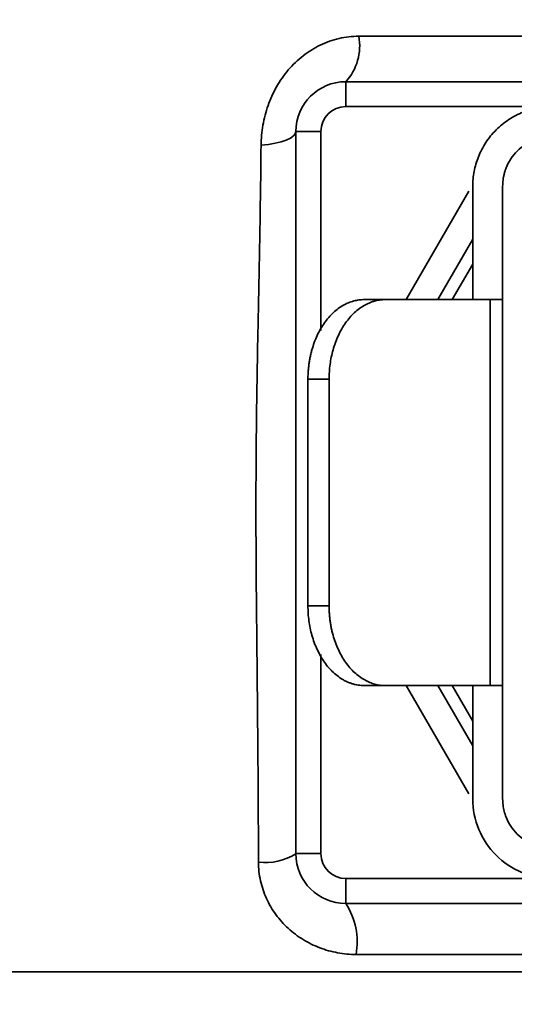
# Model space of a CAD drawing. Header units: millimetres. Extents: x 92 to 152, y 67 to 203.
# Tile 5 of 12: x 139.58 to 141.57, y 73.22 to 77.18. Entities that reach past the tile are written whole.
import ezdxf

# ---------------------------------------------------------------- set-up
doc = ezdxf.new("R2010")
doc.units = ezdxf.units.MM
doc.layers.add('SLD-0', color=179, linetype='Continuous')
doc.layers.add('标注层', color=7, linetype='Continuous')
doc.styles.add('SLDTEXTSTYLE1', font='GOTHIC.TTF', dxfattribs={"width": 0.79431})
doc.styles.add('SLDTEXTSTYLE2', font='GOTHIC.TTF', dxfattribs={"width": 0.913})
doc.dimstyles.new('SLDDIMSTYLE0', dxfattribs={"dimtxt": 2.5, "dimasz": 3.5, "dimexe": 0, "dimexo": 0.0625, "dimgap": 0.625, "dimtad": 2, "dimlfac": 10, "dimrnd": 1e-09, "dimzin": 12, "dimdsep": 46, "dimtxsty": 'SLDTEXTSTYLE1', "dimblk1": 'NONE', "dimblk2": 'NONE', "dimsah": 1, "dimcen": 0.09, "dimadec": 0, "dimazin": 3, "dimtfac": 1, "dimtofl": 0, "dimtmove": 0, "dimatfit": 3, "dimldrblk": 'NONE', "dimfxl": 0, "dimfrac": 2, "dimtolj": 1, "dimtzin": 12, "dimarcsym": 0})

# ---------------------------------------------------------------- blocks, each defined once
blk = doc.blocks.new('_D_2')
at = {"layer": '标注层'}
for p, q in [((124.7256, 93.6186), (124.7256, 66.8735)), ((142.8906, 75.5036), (142.8906, 66.8735)), ((124.7256, 67.3735), (142.8906, 67.3735))]:
    blk.add_line(p, q, dxfattribs=at)
for points in [[(124.7256, 67.3735), (126.7256, 67.1235), (126.7256, 67.6235)], [(142.8906, 67.3735), (140.8906, 67.6235), (140.8906, 67.1235)]]:
    blk.add_solid(points, dxfattribs=at)
at = {"layer": '标注层', "insert": (129.5008, 70.5962), "char_height": 2.5, "attachment_point": 1, "style": 'SLDTEXTSTYLE2'}
blk.add_mtext('181.65', dxfattribs=at)
blk = doc.blocks.new('_NONE')

msp = doc.modelspace()

# ---------------------------------------------------------------- linework, layer by layer
at = {"layer": 'SLD-0', "color": 179, "linetype": 'Continuous', "lineweight": 35}
for p, q in [((140.943, 77.1111), (144.8382, 77.1111)), ((140.8906, 76.8286), (140.8906, 76.9286)), ((140.8906, 76.9286), (142.2703, 76.9286)), ((140.6685, 76.702), (140.6807, 76.7105)), ((140.6807, 76.7105), (140.6881, 76.7194)), ((140.6881, 76.7194), (140.6906, 76.7286)), ((140.7906, 76.7286), (140.6906, 76.7286)), ((140.6906, 73.8286), (140.6906, 76.7286)), ((140.5506, 76.6731), (140.5799, 76.6765)), ((140.5799, 76.6765), (140.607, 76.6813)), ((140.607, 76.6813), (140.6312, 76.6872)), ((140.6312, 76.6872), (140.6519, 76.6942)), ((140.6519, 76.6942), (140.6685, 76.702)), ((141.4006, 76.5086), (141.4006, 76.0536)), ((141.5206, 76.0536), (141.5206, 76.5086)), ((141.1337, 76.0536), (141.3848, 76.4886)), ((141.2607, 76.0536), (141.4006, 76.2959)), ((141.05, 76.0536), (140.9651, 76.0536)), ((141.4708, 76.0536), (141.05, 76.0536)), ((141.4708, 76.0536), (141.4708, 74.5036)), ((141.5206, 76.0536), (141.5206, 74.5036)), ((140.7388, 75.7336), (140.8237, 75.7336)), ((140.7388, 74.8236), (140.7388, 75.7336)), ((140.8237, 75.7336), (140.8237, 74.8236)), ((140.7388, 74.8236), (140.8237, 74.8236)), ((140.9651, 74.5036), (141.05, 74.5036)), ((141.05, 74.5036), (141.4708, 74.5036)), ((141.3848, 74.0686), (141.1337, 74.5036)), ((141.4006, 74.2612), (141.2607, 74.5036)), ((141.4006, 74.5036), (141.4006, 74.0486)), ((141.5206, 74.0486), (141.5206, 74.5036)), ((140.7906, 73.8286), (140.6906, 73.8286)), ((140.8906, 73.6286), (140.8906, 73.7286)), ((142.2737, 73.6286), (140.8906, 73.6286)), ((144.8489, 73.4238), (140.9323, 73.4238)), ((142.8906, 73.3536), (133.4906, 73.3536))]:
    msp.add_line(p, q, dxfattribs=at)
at = {"layer": 'SLD-0', "color": 8, "linetype": 'Continuous', "lineweight": 35}
for p, q in [((141.7206, 76.8286), (140.8906, 76.8286)), ((140.7906, 76.7286), (140.7906, 75.9291)), ((141.3184, 76.0536), (141.4006, 76.1959)), ((140.7906, 74.628), (140.7906, 73.8286)), ((141.4006, 74.3612), (141.3184, 74.5036)), ((140.8906, 73.7286), (141.7206, 73.7286))]:
    msp.add_line(p, q, dxfattribs=at)
at = {"layer": 'SLD-0', "color": 179, "linetype": 'Continuous', "lineweight": 35}
for centre, radius, start, end in [((140.7342, 77.0722), 0.2124, 317.4401, 10.5414), ((140.8906, 76.7286), 0.2, 90, 180), ((140.8906, 76.7286), 0.1, 90, 180), ((140.5693, 74.0165), 0.2237, 262.4848, 302.8323), ((140.8906, 73.8286), 0.2, 180, 270), ((140.8906, 73.8286), 0.1, 180, 270), ((140.6536, 73.4737), 0.2831, 349.8345, 33.162)]:
    msp.add_arc(centre, radius, start, end, dxfattribs=at)
for points, knots in [([(140.5506, 76.6731), (140.5509, 76.6998), (140.5533, 76.7265), (140.5625, 76.7802), (140.5694, 76.8069), (140.5876, 76.8585), (140.5991, 76.8839), (140.6265, 76.9321), (140.6422, 76.9547), (140.6777, 76.9963), (140.6978, 77.0157), (140.7407, 77.0492), (140.7635, 77.0634), (140.812, 77.0869), (140.8378, 77.096), (140.8896, 77.108), (140.916, 77.1111), (140.943, 77.1111)], [0, 0, 0, 0, 0.125, 0.125, 0.25, 0.25, 0.375, 0.375, 0.5, 0.5, 0.625, 0.625, 0.75, 0.75, 0.875, 0.875, 1, 1, 1, 1]), ([(141.7206, 76.8286), (141.7148, 76.8285), (141.7033, 76.8283), (141.6861, 76.8269), (141.669, 76.8246), (141.6522, 76.8214), (141.6355, 76.8172), (141.619, 76.8122), (141.5878, 76.8008), (141.5436, 76.778), (141.4928, 76.7364), (141.4512, 76.6856), (141.4264, 76.6376), (141.4128, 76.5979), (141.4058, 76.5686), (141.4014, 76.5388), (141.4009, 76.5187), (141.4006, 76.5086)], [0, 0, 0, 0, 0.034577, 0.068899, 0.103066, 0.137178, 0.171336, 0.20564, 0.24019, 0.370056, 0.500029, 0.629895, 0.759867, 0.820111, 0.879854, 0.939638, 1, 1, 1, 1]), ([(141.5206, 76.5086), (141.5207, 76.5128), (141.5208, 76.5212), (141.522, 76.5337), (141.524, 76.5461), (141.5267, 76.5583), (141.5302, 76.5704), (141.5377, 76.591), (141.5522, 76.6192), (141.5782, 76.6509), (141.61, 76.6769), (141.6418, 76.6934), (141.6707, 76.7028), (141.6954, 76.7077), (141.7122, 76.7083), (141.7206, 76.7086)], [0, 0, 0, 0, 0.040322, 0.080317, 0.120142, 0.159958, 0.199924, 0.240197, 0.370042, 0.500057, 0.629902, 0.759917, 0.840045, 0.919646, 1, 1, 1, 1]), ([(140.5401, 73.7947), (140.5397, 73.9407), (140.539, 74.0826), (140.5369, 74.3569), (140.5356, 74.4853), (140.5337, 74.6672), (140.5331, 74.7261), (140.532, 74.841), (140.5315, 74.897), (140.5303, 75.0608), (140.5299, 75.1645), (140.5304, 75.4721), (140.5332, 75.6723), (140.5387, 75.9593), (140.5399, 76.0185), (140.5423, 76.1397), (140.5435, 76.202), (140.5459, 76.3301), (140.547, 76.3961), (140.549, 76.5319), (140.5499, 76.602), (140.5506, 76.6731)], [0, 0, 0, 0, 0.125, 0.125, 0.25, 0.25, 0.3125, 0.3125, 0.375, 0.375, 0.5, 0.5, 0.75, 0.75, 0.8125, 0.8125, 0.875, 0.875, 0.9375, 0.9375, 1, 1, 1, 1]), ([(140.7388, 75.7336), (140.7389, 75.7393), (140.739, 75.7509), (140.74, 75.7681), (140.7417, 75.7851), (140.7439, 75.802), (140.7469, 75.8186), (140.7504, 75.8351), (140.7585, 75.8664), (140.7746, 75.9105), (140.804, 75.9613), (140.84, 76.003), (140.8739, 76.0277), (140.9019, 76.0414), (140.9226, 76.0484), (140.9437, 76.0527), (140.958, 76.0533), (140.9651, 76.0536)], [0, 0, 0, 0, 0.034577, 0.068899, 0.103066, 0.137178, 0.171336, 0.20564, 0.24019, 0.370056, 0.500029, 0.629895, 0.759867, 0.820111, 0.879854, 0.939638, 1, 1, 1, 1]), ([(141.05, 76.0536), (141.0459, 76.0535), (141.0377, 76.0533), (141.0256, 76.0519), (141.0135, 76.0496), (141.0016, 76.0464), (140.9898, 76.0422), (140.9781, 76.0372), (140.9561, 76.0258), (140.9248, 76.003), (140.8889, 75.9614), (140.8595, 75.9106), (140.842, 75.8626), (140.8323, 75.8229), (140.8274, 75.7936), (140.8243, 75.7638), (140.8239, 75.7437), (140.8237, 75.7336)], [0, 0, 0, 0, 0.034577, 0.068899, 0.103066, 0.137178, 0.171336, 0.20564, 0.24019, 0.370056, 0.500029, 0.629895, 0.759867, 0.820111, 0.879854, 0.939638, 1, 1, 1, 1]), ([(141.5206, 76.0536), (141.5205, 76.0536), (141.5161, 76.0536), (141.4991, 76.0536), (141.4865, 76.0536), (141.4708, 76.0536)], [0, 0, 0, 0, 0.5, 0.5, 1, 1, 1, 1]), ([(140.9651, 74.5036), (140.961, 74.5036), (140.9529, 74.5038), (140.9407, 74.5053), (140.9287, 74.5075), (140.9167, 74.5108), (140.905, 74.5149), (140.8933, 74.5199), (140.8712, 74.5314), (140.84, 74.5541), (140.8041, 74.5957), (140.7746, 74.6466), (140.7571, 74.6946), (140.7475, 74.7342), (140.7425, 74.7635), (140.7394, 74.7933), (140.739, 74.8134), (140.7388, 74.8236)], [0, 0, 0, 0, 0.034577, 0.068899, 0.103066, 0.137178, 0.171336, 0.20564, 0.24019, 0.370056, 0.500029, 0.629895, 0.759867, 0.820111, 0.879854, 0.939638, 1, 1, 1, 1]), ([(140.8237, 74.8236), (140.8238, 74.8178), (140.8239, 74.8062), (140.8249, 74.789), (140.8265, 74.772), (140.8288, 74.7551), (140.8317, 74.7385), (140.8353, 74.722), (140.8434, 74.6907), (140.8595, 74.6466), (140.8889, 74.5958), (140.9248, 74.5541), (140.9588, 74.5294), (140.9868, 74.5158), (141.0075, 74.5087), (141.0286, 74.5044), (141.0428, 74.5038), (141.05, 74.5036)], [0, 0, 0, 0, 0.034577, 0.068899, 0.103066, 0.137178, 0.171336, 0.20564, 0.24019, 0.370056, 0.500029, 0.629895, 0.759867, 0.820111, 0.879854, 0.939638, 1, 1, 1, 1]), ([(141.5206, 74.5036), (141.5205, 74.5036), (141.5203, 74.5036), (141.5187, 74.5036), (141.5161, 74.5036), (141.5124, 74.5036), (141.5068, 74.5036), (141.4982, 74.5036), (141.486, 74.5036), (141.4759, 74.5036), (141.4708, 74.5036)], [0, 0, 0, 0, 0.09975, 0.198839, 0.297891, 0.397527, 0.49836, 0.6661, 0.832344, 1, 1, 1, 1]), ([(141.7206, 73.7286), (141.6787, 73.7286), (141.6368, 73.7369), (141.5594, 73.7689), (141.5239, 73.7927), (141.4647, 73.8519), (141.441, 73.8874), (141.4089, 73.9648), (141.4006, 74.0067), (141.4006, 74.0486)], [0, 0, 0, 0, 0.25, 0.25, 0.5, 0.5, 0.75, 0.75, 1, 1, 1, 1]), ([(141.7206, 73.8486), (141.7164, 73.8486), (141.708, 73.8488), (141.6955, 73.85), (141.6831, 73.8519), (141.6709, 73.8547), (141.6588, 73.8582), (141.6381, 73.8657), (141.61, 73.8802), (141.5782, 73.9062), (141.5522, 73.9379), (141.5358, 73.9698), (141.5264, 73.9987), (141.5215, 74.0234), (141.5209, 74.0401), (141.5206, 74.0486)], [0, 0, 0, 0, 0.0403222, 0.0803171, 0.1201425, 0.159958, 0.1999236, 0.2401972, 0.3700419, 0.5000573, 0.629902, 0.7599174, 0.8400454, 0.9196463, 1, 1, 1, 1]), ([(140.5401, 73.7947), (140.5402, 73.7694), (140.543, 73.7442), (140.554, 73.695), (140.562, 73.6714), (140.5826, 73.6262), (140.5955, 73.6043), (140.6249, 73.5641), (140.6415, 73.5456), (140.6781, 73.5119), (140.6983, 73.4967), (140.7405, 73.4707), (140.7627, 73.4597), (140.8094, 73.4418), (140.8336, 73.4351), (140.8823, 73.4261), (140.9071, 73.4238), (140.9323, 73.4238)], [0, 0, 0, 0, 0.125, 0.125, 0.25, 0.25, 0.375, 0.375, 0.5, 0.5, 0.625, 0.625, 0.75, 0.75, 0.875, 0.875, 1, 1, 1, 1])]:
    msp.add_open_spline(points, degree=3, knots=knots, dxfattribs=at)

# ---------------------------------------------------------------- dimensions: what is measured, and where the dimension line sits
at = {"layer": '标注层'}
dim = msp.add_linear_dim(base=(124.7256, 67.3735), p1=(142.8906, 76.0036), p2=(124.7256, 94.1186), dimstyle='SLDDIMSTYLE0', dxfattribs=at)
dim.commit()
dim.dimension.update_dxf_attribs({"geometry": '_D_2', "text_midpoint": (133.8081, 67.3735), "dimtype": 160})

doc.saveas('drawing.dxf')
